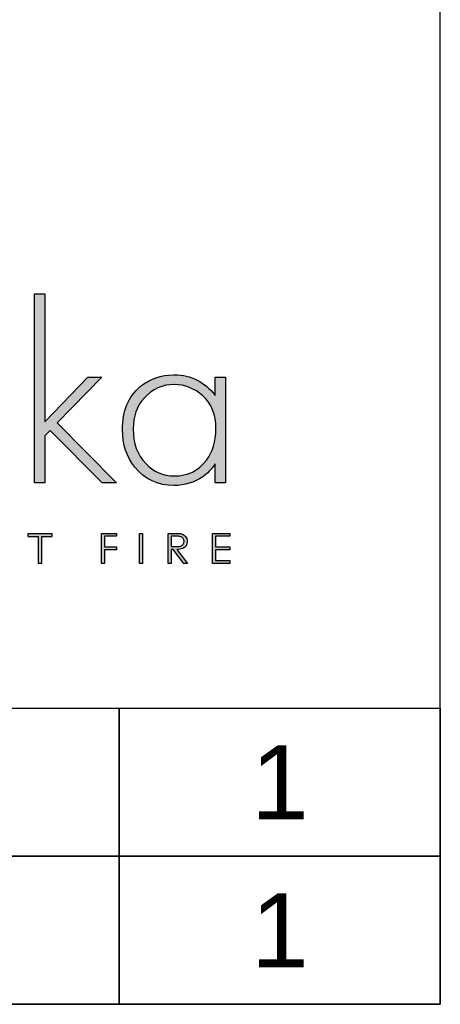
# Model space of a CAD drawing. Header units: millimetres. Extents: x 2790 to 6773, y 925 to 3800.
# Tile 5 of 6: x 6508 to 6773, y 925 to 1546. Entities that reach past the tile are written whole.
import ezdxf
from ezdxf.enums import TextEntityAlignment as Align

# ---------------------------------------------------------------- set-up
doc = ezdxf.new("R2010")
doc.units = ezdxf.units.MM
doc.layers.add('KO', color=7, linetype='Continuous', lineweight=30)
doc.styles.get("Standard").update_dxf_attribs({"font": 'arial.ttf'})

# ---------------------------------------------------------------- blocks, each defined once
blk = doc.blocks.new('*U123')
h = blk.add_hatch(color=7)
h.dxf.hatch_style = 1
edge = h.paths.add_edge_path()
edge.add_spline(control_points=[(209.42, 8.34), (209.42, 9), (209.24, 9.55), (208.86, 10.01)], knot_values=[0.214286, 0.214286, 0.214286, 0.214286, 0.285714, 0.285714, 0.285714, 0.285714], degree=3, periodic=0)
edge.add_spline(control_points=[(208.86, 10.01), (208.49, 10.46), (208, 10.75), (207.4, 10.89)], knot_values=[0.142857, 0.142857, 0.142857, 0.142857, 0.214286, 0.214286, 0.214286, 0.214286], degree=3, periodic=0)
edge.add_spline(control_points=[(207.4, 10.89), (207, 10.98), (206.24, 11.02), (205.12, 11.02)], knot_values=[0.071429, 0.071429, 0.071429, 0.071429, 0.142857, 0.142857, 0.142857, 0.142857], degree=3, periodic=0)
edge.add_spline(control_points=[(205.12, 11.02), (205.12, 11.02), (203.11, 11.02), (203.11, 11.02)], knot_values=[0, 0, 0, 0, 0.071429, 0.071429, 0.071429, 0.071429], degree=3, periodic=0)
edge.add_spline(control_points=[(203.11, 11.02), (203.11, 11.02), (203.11, 0.94), (203.11, 0.94)], knot_values=[0.928571, 0.928571, 0.928571, 0.928571, 1, 1, 1, 1], degree=3, periodic=0)
edge.add_spline(control_points=[(203.11, 0.94), (203.11, 0.94), (204.12, 0.94), (204.12, 0.94)], knot_values=[0.857143, 0.857143, 0.857143, 0.857143, 0.928571, 0.928571, 0.928571, 0.928571], degree=3, periodic=0)
edge.add_spline(control_points=[(204.12, 0.94), (204.12, 0.94), (204.12, 5.63), (204.12, 5.63)], knot_values=[0.785714, 0.785714, 0.785714, 0.785714, 0.857143, 0.857143, 0.857143, 0.857143], degree=3, periodic=0)
edge.add_spline(control_points=[(204.12, 5.63), (204.12, 5.63), (204.7, 5.63), (204.7, 5.63)], knot_values=[0.714286, 0.714286, 0.714286, 0.714286, 0.785714, 0.785714, 0.785714, 0.785714], degree=3, periodic=0)
edge.add_spline(control_points=[(204.7, 5.63), (204.7, 5.63), (208.32, 0.94), (208.32, 0.94)], knot_values=[0.642857, 0.642857, 0.642857, 0.642857, 0.714286, 0.714286, 0.714286, 0.714286], degree=3, periodic=0)
edge.add_spline(control_points=[(208.32, 0.94), (208.32, 0.94), (209.57, 0.94), (209.57, 0.94)], knot_values=[0.571429, 0.571429, 0.571429, 0.571429, 0.642857, 0.642857, 0.642857, 0.642857], degree=3, periodic=0)
edge.add_spline(control_points=[(209.57, 0.94), (209.57, 0.94), (205.94, 5.63), (205.94, 5.63)], knot_values=[0.5, 0.5, 0.5, 0.5, 0.571429, 0.571429, 0.571429, 0.571429], degree=3, periodic=0)
edge.add_spline(control_points=[(205.94, 5.63), (206.78, 5.63), (207.45, 5.74), (207.93, 5.95)], knot_values=[0.428571, 0.428571, 0.428571, 0.428571, 0.5, 0.5, 0.5, 0.5], degree=3, periodic=0)
edge.add_spline(control_points=[(207.93, 5.95), (208.41, 6.17), (208.78, 6.48), (209.04, 6.9)], knot_values=[0.357143, 0.357143, 0.357143, 0.357143, 0.428571, 0.428571, 0.428571, 0.428571], degree=3, periodic=0)
edge.add_spline(control_points=[(209.04, 6.9), (209.29, 7.31), (209.42, 7.79), (209.42, 8.34)], knot_values=[0.285714, 0.285714, 0.285714, 0.285714, 0.357143, 0.357143, 0.357143, 0.357143], degree=3, periodic=0)
edge = h.paths.add_edge_path(flags=16)
edge.add_spline(control_points=[(208.1, 9.26), (208.28, 8.99), (208.37, 8.68), (208.37, 8.34)], knot_values=[0.555556, 0.555556, 0.555556, 0.555556, 0.666667, 0.666667, 0.666667, 0.666667], degree=3, periodic=0)
edge.add_spline(control_points=[(208.37, 8.34), (208.37, 8), (208.28, 7.68), (208.1, 7.4)], knot_values=[0.444444, 0.444444, 0.444444, 0.444444, 0.555556, 0.555556, 0.555556, 0.555556], degree=3, periodic=0)
edge.add_spline(control_points=[(208.1, 7.4), (207.92, 7.12), (207.67, 6.91), (207.35, 6.79)], knot_values=[0.333333, 0.333333, 0.333333, 0.333333, 0.444444, 0.444444, 0.444444, 0.444444], degree=3, periodic=0)
edge.add_spline(control_points=[(207.35, 6.79), (207.03, 6.66), (206.53, 6.59), (205.86, 6.59)], knot_values=[0.222222, 0.222222, 0.222222, 0.222222, 0.333333, 0.333333, 0.333333, 0.333333], degree=3, periodic=0)
edge.add_spline(control_points=[(205.86, 6.59), (205.86, 6.59), (204.12, 6.61), (204.12, 6.61)], knot_values=[0.111111, 0.111111, 0.111111, 0.111111, 0.222222, 0.222222, 0.222222, 0.222222], degree=3, periodic=0)
edge.add_spline(control_points=[(204.12, 6.61), (204.12, 6.61), (204.12, 10.04), (204.12, 10.04)], knot_values=[0, 0, 0, 0, 0.111111, 0.111111, 0.111111, 0.111111], degree=3, periodic=0)
edge.add_spline(control_points=[(204.12, 10.04), (204.12, 10.04), (205.9, 10.04), (205.9, 10.04)], knot_values=[0.888889, 0.888889, 0.888889, 0.888889, 1, 1, 1, 1], degree=3, periodic=0)
edge.add_spline(control_points=[(205.9, 10.04), (206.59, 10.04), (207.08, 9.98), (207.38, 9.86)], knot_values=[0.777778, 0.777778, 0.777778, 0.777778, 0.888889, 0.888889, 0.888889, 0.888889], degree=3, periodic=0)
edge.add_spline(control_points=[(207.38, 9.86), (207.68, 9.74), (207.92, 9.54), (208.1, 9.26)], knot_values=[0.666667, 0.666667, 0.666667, 0.666667, 0.777778, 0.777778, 0.777778, 0.777778], degree=3, periodic=0)
at = {"layer": 'KO'}
h = blk.add_hatch(color=7, dxfattribs=at)
h.dxf.hatch_style = 1
edge = h.paths.add_edge_path()
edge.add_spline(control_points=[(161.93, 48.18), (161.93, 48.18), (161.93, 90.93), (161.93, 90.93)], knot_values=[0, 0, 0, 0, 0.083333, 0.083333, 0.083333, 0.083333], degree=3, periodic=0)
edge.add_spline(control_points=[(161.93, 90.93), (161.93, 90.93), (158.5, 90.93), (158.5, 90.93)], knot_values=[0.916667, 0.916667, 0.916667, 0.916667, 1, 1, 1, 1], degree=3, periodic=0)
edge.add_spline(control_points=[(158.5, 90.93), (158.5, 90.93), (158.5, 27.92), (158.5, 27.92)], knot_values=[0.833333, 0.833333, 0.833333, 0.833333, 0.916667, 0.916667, 0.916667, 0.916667], degree=3, periodic=0)
edge.add_spline(control_points=[(158.5, 27.92), (158.5, 27.92), (161.93, 27.92), (161.93, 27.92)], knot_values=[0.75, 0.75, 0.75, 0.75, 0.833333, 0.833333, 0.833333, 0.833333], degree=3, periodic=0)
edge.add_spline(control_points=[(161.93, 27.92), (161.93, 27.92), (161.93, 43.57), (161.93, 43.57)], knot_values=[0.666667, 0.666667, 0.666667, 0.666667, 0.75, 0.75, 0.75, 0.75], degree=3, periodic=0)
edge.add_spline(control_points=[(161.93, 43.57), (161.93, 43.57), (163.74, 45.32), (163.74, 45.32)], knot_values=[0.583333, 0.583333, 0.583333, 0.583333, 0.666667, 0.666667, 0.666667, 0.666667], degree=3, periodic=0)
edge.add_spline(control_points=[(163.74, 45.32), (163.74, 45.32), (181.07, 27.92), (181.07, 27.92)], knot_values=[0.5, 0.5, 0.5, 0.5, 0.583333, 0.583333, 0.583333, 0.583333], degree=3, periodic=0)
edge.add_spline(control_points=[(181.07, 27.92), (181.07, 27.92), (185.82, 27.92), (185.82, 27.92)], knot_values=[0.416667, 0.416667, 0.416667, 0.416667, 0.5, 0.5, 0.5, 0.5], degree=3, periodic=0)
edge.add_spline(control_points=[(185.82, 27.92), (185.82, 27.92), (166.05, 47.9), (166.05, 47.9)], knot_values=[0.333333, 0.333333, 0.333333, 0.333333, 0.416667, 0.416667, 0.416667, 0.416667], degree=3, periodic=0)
edge.add_spline(control_points=[(166.05, 47.9), (166.05, 47.9), (180.93, 63.13), (180.93, 63.13)], knot_values=[0.25, 0.25, 0.25, 0.25, 0.333333, 0.333333, 0.333333, 0.333333], degree=3, periodic=0)
edge.add_spline(control_points=[(180.93, 63.13), (180.93, 63.13), (176.32, 63.13), (176.32, 63.13)], knot_values=[0.166667, 0.166667, 0.166667, 0.166667, 0.25, 0.25, 0.25, 0.25], degree=3, periodic=0)
edge.add_spline(control_points=[(176.32, 63.13), (176.32, 63.13), (161.93, 48.18), (161.93, 48.18)], knot_values=[0.083333, 0.083333, 0.083333, 0.083333, 0.166667, 0.166667, 0.166667, 0.166667], degree=3, periodic=0)
h = blk.add_hatch(color=7, dxfattribs=at)
h.dxf.hatch_style = 1
edge = h.paths.add_edge_path()
edge.add_spline(control_points=[(218.72, 57.05), (215.23, 61.52), (210.69, 63.83), (205.1, 63.9)], knot_values=[0.4, 0.4, 0.4, 0.4, 0.466667, 0.466667, 0.466667, 0.466667], degree=3, periodic=0)
edge.add_spline(control_points=[(205.1, 63.9), (205.03, 63.9), (204.96, 63.9), (204.89, 63.9), (204.89, 63.9), (200.56, 63.9), (196.85, 62.57), (193.71, 59.99)], knot_values=[0.8, 0.8, 0.8, 0.8, 0.866667, 0.866667, 0.866667, 0.866767, 0.933333, 0.933333, 0.933333, 0.933333], degree=3, periodic=0)
edge.add_spline(control_points=[(193.71, 59.99), (189.73, 56.63), (187.7, 51.88), (187.7, 45.67)], knot_values=[0.733333, 0.733333, 0.733333, 0.733333, 0.8, 0.8, 0.8, 0.8], degree=3, periodic=0)
edge.add_spline(control_points=[(187.7, 45.67), (187.7, 40.64), (189.1, 36.45), (191.82, 33.09)], knot_values=[0.666667, 0.666667, 0.666667, 0.666667, 0.733333, 0.733333, 0.733333, 0.733333], degree=3, periodic=0)
edge.add_spline(control_points=[(191.82, 33.09), (195.18, 29.04), (199.58, 26.94), (204.96, 26.94)], knot_values=[0.6, 0.6, 0.6, 0.6, 0.666667, 0.666667, 0.666667, 0.666667], degree=3, periodic=0)
edge.add_spline(control_points=[(204.96, 26.94), (208.59, 27.01), (211.73, 27.99), (214.6, 29.88)], knot_values=[0.866667, 0.866667, 0.866667, 0.866667, 0.933333, 0.933333, 0.933333, 0.933333], degree=3, periodic=0)
edge.add_spline(control_points=[(214.6, 29.88), (216.06, 30.93), (217.46, 32.39), (218.72, 34.21)], knot_values=[0.8, 0.8, 0.8, 0.8, 0.866667, 0.866667, 0.866667, 0.866667], degree=3, periodic=0)
edge.add_spline(control_points=[(218.72, 34.21), (218.72, 34.21), (218.72, 27.92), (218.72, 27.92)], knot_values=[0.733333, 0.733333, 0.733333, 0.733333, 0.8, 0.8, 0.8, 0.8], degree=3, periodic=0)
edge.add_spline(control_points=[(218.72, 27.92), (218.72, 27.92), (222.14, 27.92), (222.14, 27.92)], knot_values=[0.666667, 0.666667, 0.666667, 0.666667, 0.733333, 0.733333, 0.733333, 0.733333], degree=3, periodic=0)
edge.add_spline(control_points=[(222.14, 27.92), (222.14, 27.92), (222.14, 63.13), (222.14, 63.13)], knot_values=[0.6, 0.6, 0.6, 0.6, 0.666667, 0.666667, 0.666667, 0.666667], degree=3, periodic=0)
edge.add_spline(control_points=[(222.14, 63.13), (222.14, 63.13), (218.72, 63.13), (218.72, 63.13)], knot_values=[0.533333, 0.533333, 0.533333, 0.533333, 0.6, 0.6, 0.6, 0.6], degree=3, periodic=0)
edge.add_spline(control_points=[(218.72, 63.13), (218.72, 63.13), (218.72, 57.05), (218.72, 57.05)], knot_values=[0.466667, 0.466667, 0.466667, 0.466667, 0.533333, 0.533333, 0.533333, 0.533333], degree=3, periodic=0)
edge = h.paths.add_edge_path(flags=16)
edge.add_spline(control_points=[(205.03, 60.69), (208.66, 60.62), (211.8, 59.36), (214.53, 56.91)], knot_values=[0.266667, 0.266667, 0.266667, 0.266667, 0.333333, 0.333333, 0.333333, 0.333333], degree=3, periodic=0)
edge.add_spline(control_points=[(214.53, 56.91), (217.46, 54.4), (218.93, 50.7), (218.93, 45.88), (218.93, 45.88), (218.93, 41.61), (217.88, 38.12), (215.79, 35.47)], knot_values=[0.133333, 0.133333, 0.133333, 0.133333, 0.2, 0.2, 0.2, 0.2001, 0.266667, 0.266667, 0.266667, 0.266667], degree=3, periodic=0)
edge.add_spline(control_points=[(215.79, 35.47), (213.13, 31.9), (209.57, 30.16), (205.1, 30.16)], knot_values=[0.066667, 0.066667, 0.066667, 0.066667, 0.133333, 0.133333, 0.133333, 0.133333], degree=3, periodic=0)
edge.add_spline(control_points=[(205.1, 30.16), (201.33, 30.16), (198.11, 31.56), (195.46, 34.35)], knot_values=[0.333333, 0.333333, 0.333333, 0.333333, 0.4, 0.4, 0.4, 0.4], degree=3, periodic=0)
edge.add_spline(control_points=[(195.46, 34.35), (192.66, 37.21), (191.27, 41.06), (191.27, 45.88)], knot_values=[0.266667, 0.266667, 0.266667, 0.266667, 0.333333, 0.333333, 0.333333, 0.333333], degree=3, periodic=0)
edge.add_spline(control_points=[(191.27, 45.88), (191.27, 50.07), (192.52, 53.49), (194.9, 56.07)], knot_values=[0.2, 0.2, 0.2, 0.2, 0.266667, 0.266667, 0.266667, 0.266667], degree=3, periodic=0)
edge.add_spline(control_points=[(194.9, 56.07), (197.76, 59.15), (201.12, 60.69), (205.03, 60.69)], knot_values=[0.133333, 0.133333, 0.133333, 0.133333, 0.2, 0.2, 0.2, 0.2], degree=3, periodic=0)
h = blk.add_hatch(color=7, dxfattribs=at)
h.dxf.hatch_style = 1
edge = h.paths.add_edge_path()
edge.add_spline(control_points=[(159.85, 10), (159.85, 7.45), (159.85, 0.92), (159.85, 0.92)], knot_values=[0.75, 0.75, 0.75, 0.75, 0.95106, 0.95106, 0.95106, 0.95106], degree=3, periodic=0)
edge.add_spline(control_points=[(159.85, 0.92), (159.85, 0.92), (160.85, 0.92), (160.85, 0.92)], knot_values=[0.5, 0.5, 0.5, 0.5, 0.75, 0.75, 0.75, 0.75], degree=3, periodic=0)
edge.add_spline(control_points=[(160.85, 0.92), (160.85, 0.92), (160.85, 7.45), (160.85, 10)], knot_values=[0.298941, 0.298941, 0.298941, 0.298941, 0.5, 0.5, 0.5, 0.5], degree=3, periodic=0)
edge.add_line((160.85, 10), (164.31, 10))
edge.add_spline(control_points=[(164.31, 10), (164.31, 10.62), (164.31, 11.01), (164.31, 11.01)], knot_values=[0.5, 0.5, 0.5, 0.5, 0.519576, 0.519576, 0.519576, 0.519576], degree=3, periodic=0)
edge.add_line((164.31, 11.01), (156.39, 11.01))
edge.add_spline(control_points=[(156.39, 11.01), (156.39, 11.01), (156.39, 10), (156.39, 10)], knot_values=[0.500003, 0.500003, 0.500003, 0.500003, 0.749997, 0.749997, 0.749997, 0.749997], degree=3, periodic=0)
edge.add_line((156.39, 10), (159.85, 10))
h = blk.add_hatch(color=7, dxfattribs=at)
h.dxf.hatch_style = 1
edge = h.paths.add_edge_path()
edge.add_spline(control_points=[(181.85, 10.03), (181.85, 10.03), (185.9, 10.03), (185.9, 10.03)], knot_values=[0.2, 0.2, 0.2, 0.2, 0.3, 0.3, 0.3, 0.3], degree=3, periodic=0)
edge.add_spline(control_points=[(185.9, 10.03), (185.9, 10.03), (185.9, 11.02), (185.9, 11.02)], knot_values=[0.1, 0.1, 0.1, 0.1, 0.2, 0.2, 0.2, 0.2], degree=3, periodic=0)
edge.add_spline(control_points=[(185.9, 11.02), (185.9, 11.02), (180.85, 11.02), (180.85, 11.02)], knot_values=[0, 0, 0, 0, 0.1, 0.1, 0.1, 0.1], degree=3, periodic=0)
edge.add_spline(control_points=[(180.85, 11.02), (180.85, 11.02), (180.85, 0.94), (180.85, 0.94)], knot_values=[0.9, 0.9, 0.9, 0.9, 1, 1, 1, 1], degree=3, periodic=0)
edge.add_spline(control_points=[(180.85, 0.94), (180.85, 0.94), (181.85, 0.94), (181.85, 0.94)], knot_values=[0.8, 0.8, 0.8, 0.8, 0.9, 0.9, 0.9, 0.9], degree=3, periodic=0)
edge.add_spline(control_points=[(181.85, 0.94), (181.85, 0.94), (181.85, 5.48), (181.85, 5.48)], knot_values=[0.7, 0.7, 0.7, 0.7, 0.8, 0.8, 0.8, 0.8], degree=3, periodic=0)
edge.add_spline(control_points=[(181.85, 5.48), (181.85, 5.48), (185.9, 5.48), (185.9, 5.48)], knot_values=[0.6, 0.6, 0.6, 0.6, 0.7, 0.7, 0.7, 0.7], degree=3, periodic=0)
edge.add_spline(control_points=[(185.9, 5.48), (185.9, 5.48), (185.9, 6.48), (185.9, 6.48)], knot_values=[0.5, 0.5, 0.5, 0.5, 0.6, 0.6, 0.6, 0.6], degree=3, periodic=0)
edge.add_spline(control_points=[(185.9, 6.48), (185.9, 6.48), (181.85, 6.48), (181.85, 6.48)], knot_values=[0.4, 0.4, 0.4, 0.4, 0.5, 0.5, 0.5, 0.5], degree=3, periodic=0)
edge.add_spline(control_points=[(181.85, 6.48), (181.85, 6.48), (181.85, 10.03), (181.85, 10.03)], knot_values=[0.3, 0.3, 0.3, 0.3, 0.4, 0.4, 0.4, 0.4], degree=3, periodic=0)
h = blk.add_hatch(color=7, dxfattribs=at)
h.dxf.hatch_style = 1
edge = h.paths.add_edge_path()
edge.add_spline(control_points=[(194.48, 0.94), (194.48, 0.94), (194.48, 11.02), (194.48, 11.02)], knot_values=[0.25, 0.25, 0.25, 0.25, 0.5, 0.5, 0.5, 0.5], degree=3, periodic=0)
edge.add_spline(control_points=[(194.48, 11.02), (194.48, 11.02), (193.47, 11.02), (193.47, 11.02)], knot_values=[0, 0, 0, 0, 0.25, 0.25, 0.25, 0.25], degree=3, periodic=0)
edge.add_spline(control_points=[(193.47, 11.02), (193.47, 11.02), (193.47, 0.94), (193.47, 0.94)], knot_values=[0.75, 0.75, 0.75, 0.75, 1, 1, 1, 1], degree=3, periodic=0)
edge.add_spline(control_points=[(193.47, 0.94), (193.47, 0.94), (194.48, 0.94), (194.48, 0.94)], knot_values=[0.5, 0.5, 0.5, 0.5, 0.75, 0.75, 0.75, 0.75], degree=3, periodic=0)
h = blk.add_hatch(color=7, dxfattribs=at)
h.dxf.hatch_style = 1
edge = h.paths.add_edge_path()
edge.add_spline(control_points=[(217.88, 11.02), (217.88, 11.02), (217.88, 0.94), (217.88, 0.94)], knot_values=[0.916667, 0.916667, 0.916667, 0.916667, 1, 1, 1, 1], degree=3, periodic=0)
edge.add_spline(control_points=[(217.88, 0.94), (217.88, 0.94), (223.62, 0.94), (223.62, 0.94)], knot_values=[0.833333, 0.833333, 0.833333, 0.833333, 0.916667, 0.916667, 0.916667, 0.916667], degree=3, periodic=0)
edge.add_spline(control_points=[(223.62, 0.94), (223.62, 0.94), (223.62, 1.93), (223.62, 1.93)], knot_values=[0.75, 0.75, 0.75, 0.75, 0.833333, 0.833333, 0.833333, 0.833333], degree=3, periodic=0)
edge.add_spline(control_points=[(223.62, 1.93), (223.62, 1.93), (218.89, 1.93), (218.89, 1.93)], knot_values=[0.666667, 0.666667, 0.666667, 0.666667, 0.75, 0.75, 0.75, 0.75], degree=3, periodic=0)
edge.add_spline(control_points=[(218.89, 1.93), (218.89, 1.93), (218.89, 5.49), (218.89, 5.49)], knot_values=[0.583333, 0.583333, 0.583333, 0.583333, 0.666667, 0.666667, 0.666667, 0.666667], degree=3, periodic=0)
edge.add_spline(control_points=[(218.89, 5.49), (218.89, 5.49), (223.62, 5.49), (223.62, 5.49)], knot_values=[0.5, 0.5, 0.5, 0.5, 0.583333, 0.583333, 0.583333, 0.583333], degree=3, periodic=0)
edge.add_spline(control_points=[(223.62, 5.49), (223.62, 5.49), (223.62, 6.47), (223.62, 6.47)], knot_values=[0.416667, 0.416667, 0.416667, 0.416667, 0.5, 0.5, 0.5, 0.5], degree=3, periodic=0)
edge.add_spline(control_points=[(223.62, 6.47), (223.62, 6.47), (218.89, 6.47), (218.89, 6.47)], knot_values=[0.333333, 0.333333, 0.333333, 0.333333, 0.416667, 0.416667, 0.416667, 0.416667], degree=3, periodic=0)
edge.add_line((218.89, 6.47), (218.89, 10.03))
edge.add_spline(control_points=[(218.89, 10.03), (218.89, 10.03), (223.66, 10.03), (223.66, 10.03)], knot_values=[0.166667, 0.166667, 0.166667, 0.166667, 0.25, 0.25, 0.25, 0.25], degree=3, periodic=0)
edge.add_spline(control_points=[(223.66, 10.03), (223.66, 10.03), (223.66, 11.02), (223.66, 11.02)], knot_values=[0.083333, 0.083333, 0.083333, 0.083333, 0.166667, 0.166667, 0.166667, 0.166667], degree=3, periodic=0)
edge.add_spline(control_points=[(223.66, 11.02), (223.66, 11.02), (217.88, 11.02), (217.88, 11.02)], knot_values=[0, 0, 0, 0, 0.083333, 0.083333, 0.083333, 0.083333], degree=3, periodic=0)
at = {"layer": 'KO', "color": 7}
for p, q in [((156.39, 11.01), (164.31, 11.01)), ((156.39, 10), (159.85, 10)), ((160.85, 10), (164.31, 10)), ((218.89, 10.03), (218.89, 6.47))]:
    blk.add_line(p, q, dxfattribs=at)
for points in [[(158.5, 27.92), (158.5, 27.92), (158.5, 90.93), (158.5, 90.93)], [(158.5, 90.93), (158.5, 90.93), (161.93, 90.93), (161.93, 90.93)], [(161.93, 90.93), (161.93, 90.93), (161.93, 48.18), (161.93, 48.18)], [(161.93, 48.18), (161.93, 48.18), (176.32, 63.13), (176.32, 63.13)], [(180.93, 63.13), (180.93, 63.13), (166.05, 47.9), (166.05, 47.9)], [(176.32, 63.13), (176.32, 63.13), (180.93, 63.13), (180.93, 63.13)], [(205.17, 63.9), (210.76, 63.83), (215.3, 61.53), (218.72, 57.05)], [(218.72, 57.05), (218.72, 57.05), (218.72, 63.13), (218.72, 63.13)], [(218.72, 63.13), (218.72, 63.13), (222.21, 63.13), (222.21, 63.13)], [(222.21, 63.13), (222.21, 63.13), (222.21, 27.92), (222.21, 27.92)], [(187.84, 45.67), (187.84, 51.88), (189.8, 56.63), (193.78, 59.99)], [(205.1, 60.69), (201.19, 60.69), (197.83, 59.15), (195.04, 56.08)], [(214.6, 56.91), (211.87, 59.36), (208.73, 60.62), (205.17, 60.69)], [(195.04, 56.08), (192.59, 53.49), (191.41, 50.07), (191.41, 45.88)], [(219, 45.88), (219, 50.7), (217.53, 54.4), (214.6, 56.91)], [(166.05, 47.9), (166.05, 47.9), (185.82, 27.92), (185.82, 27.92)], [(163.74, 45.32), (163.74, 45.32), (161.93, 43.57), (161.93, 43.57)], [(161.93, 43.57), (161.93, 43.57), (161.93, 27.92), (161.93, 27.92)], [(181.07, 27.92), (181.07, 27.92), (163.74, 45.32), (163.74, 45.32)], [(191.96, 33.09), (189.24, 36.45), (187.84, 40.64), (187.84, 45.67)], [(191.41, 45.88), (191.41, 41.06), (192.8, 37.21), (195.6, 34.35)], [(215.86, 35.47), (217.95, 38.12), (219, 41.62), (219, 45.88)], [(205.03, 26.95), (199.72, 26.95), (195.32, 29.04), (191.96, 33.09)], [(195.6, 34.35), (198.25, 31.56), (201.4, 30.16), (205.1, 30.16)], [(205.17, 30.16), (209.57, 30.16), (213.13, 31.91), (215.86, 35.47)], [(218.72, 34.21), (217.53, 32.39), (216.13, 30.93), (214.6, 29.88)], [(218.72, 27.92), (218.72, 27.92), (218.72, 34.21), (218.72, 34.21)], [(214.6, 29.88), (211.73, 27.99), (208.59, 27.02), (205.17, 26.95)], [(161.93, 27.92), (161.93, 27.92), (158.5, 27.92), (158.5, 27.92)], [(185.82, 27.92), (185.82, 27.92), (181.07, 27.92), (181.07, 27.92)], [(222.21, 27.92), (222.21, 27.92), (218.72, 27.92), (218.72, 27.92)], [(156.39, 10), (156.39, 10), (156.39, 11.01), (156.39, 11.01)], [(159.85, 11.01), (159.85, 11.01), (160.85, 11.01), (160.85, 11.01)], [(159.85, 0.92), (159.85, 0.92), (159.85, 7.45), (159.85, 10)], [(160.85, 10), (160.85, 7.45), (160.85, 0.92), (160.85, 0.92)], [(164.31, 11.01), (164.31, 11.01), (164.31, 10.62), (164.31, 10)], [(180.85, 11.02), (180.85, 11.02), (185.9, 11.02), (185.9, 11.02)], [(180.85, 0.94), (180.85, 0.94), (180.85, 11.02), (180.85, 11.02)], [(185.9, 10.03), (185.9, 10.03), (181.85, 10.03), (181.85, 10.03)], [(181.85, 10.03), (181.85, 10.03), (181.85, 6.48), (181.85, 6.48)], [(185.9, 11.02), (185.9, 11.02), (185.9, 10.03), (185.9, 10.03)], [(193.47, 11.02), (193.47, 11.02), (194.48, 11.02), (194.48, 11.02)], [(193.47, 0.94), (193.47, 0.94), (193.47, 11.02), (193.47, 11.02)], [(194.48, 11.02), (194.48, 11.02), (194.48, 0.94), (194.48, 0.94)], [(203.11, 11.02), (203.11, 11.02), (205.12, 11.02), (205.12, 11.02)], [(203.11, 0.94), (203.11, 0.94), (203.11, 11.02), (203.11, 11.02)], [(204.12, 10.04), (204.12, 10.04), (204.12, 6.61), (204.12, 6.61)], [(205.9, 10.04), (205.9, 10.04), (204.12, 10.04), (204.12, 10.04)], [(205.12, 11.02), (206.24, 11.02), (207, 10.98), (207.4, 10.89)], [(207.38, 9.86), (207.08, 9.98), (206.59, 10.04), (205.9, 10.04)], [(208.1, 9.26), (207.92, 9.54), (207.68, 9.74), (207.38, 9.86)], [(207.4, 10.89), (208, 10.75), (208.49, 10.46), (208.86, 10.01)], [(208.86, 10.01), (209.24, 9.55), (209.42, 9), (209.42, 8.34)], [(217.88, 11.02), (217.88, 11.02), (223.66, 11.02), (223.66, 11.02)], [(217.88, 0.94), (217.88, 0.94), (217.88, 11.02), (217.88, 11.02)], [(223.66, 10.03), (223.66, 10.03), (218.89, 10.03), (218.89, 10.03)], [(223.66, 11.02), (223.66, 11.02), (223.66, 10.03), (223.66, 10.03)], [(204.12, 6.61), (204.12, 6.61), (205.86, 6.59), (205.86, 6.59)], [(205.86, 6.59), (206.53, 6.59), (207.03, 6.66), (207.35, 6.79)], [(207.35, 6.79), (207.67, 6.91), (207.92, 7.12), (208.1, 7.4)], [(209.04, 6.9), (208.78, 6.48), (208.41, 6.17), (207.93, 5.95)], [(208.37, 8.34), (208.37, 8.68), (208.28, 8.99), (208.1, 9.26)], [(208.1, 7.4), (208.28, 7.68), (208.37, 8), (208.37, 8.34)], [(209.42, 8.34), (209.42, 7.79), (209.29, 7.31), (209.04, 6.9)], [(181.85, 6.48), (181.85, 6.48), (185.9, 6.48), (185.9, 6.48)], [(185.9, 5.48), (185.9, 5.48), (181.85, 5.48), (181.85, 5.48)], [(181.85, 5.48), (181.85, 5.48), (181.85, 0.94), (181.85, 0.94)], [(185.9, 6.48), (185.9, 6.48), (185.9, 5.48), (185.9, 5.48)], [(204.7, 5.63), (204.7, 5.63), (204.12, 5.63), (204.12, 5.63)], [(204.12, 5.63), (204.12, 5.63), (204.12, 0.94), (204.12, 0.94)], [(208.32, 0.94), (208.32, 0.94), (204.7, 5.63), (204.7, 5.63)], [(207.93, 5.95), (207.45, 5.74), (206.78, 5.63), (205.94, 5.63)], [(205.94, 5.63), (205.94, 5.63), (209.57, 0.94), (209.57, 0.94)], [(218.89, 6.47), (218.89, 6.47), (223.62, 6.47), (223.62, 6.47)], [(223.62, 5.49), (223.62, 5.49), (218.89, 5.49), (218.89, 5.49)], [(218.89, 5.49), (218.89, 5.49), (218.89, 1.93), (218.89, 1.93)], [(223.62, 6.47), (223.62, 6.47), (223.62, 5.49), (223.62, 5.49)], [(160.85, 0.92), (160.85, 0.92), (159.85, 0.92), (159.85, 0.92)], [(181.85, 0.94), (181.85, 0.94), (180.85, 0.94), (180.85, 0.94)], [(194.48, 0.94), (194.48, 0.94), (193.47, 0.94), (193.47, 0.94)], [(204.12, 0.94), (204.12, 0.94), (203.11, 0.94), (203.11, 0.94)], [(209.57, 0.94), (209.57, 0.94), (208.32, 0.94), (208.32, 0.94)], [(223.62, 0.94), (223.62, 0.94), (217.88, 0.94), (217.88, 0.94)], [(218.89, 1.93), (218.89, 1.93), (223.62, 1.93), (223.62, 1.93)], [(223.62, 1.93), (223.62, 1.93), (223.62, 0.94), (223.62, 0.94)]]:
    blk.add_open_spline(points, degree=3, dxfattribs=at)
blk.add_open_spline([(193.78, 59.99), (196.99, 62.57), (200.7, 63.9), (204.89, 63.9), (204.89, 63.9), (205.03, 63.9), (205.1, 63.9), (205.17, 63.9)], degree=3, knots=[0.8, 0.8, 0.8, 0.8, 0.8666667, 0.8666667, 0.8666667, 0.8666667, 0.9333333, 0.9333333, 0.9333333, 0.9333333], dxfattribs=at)

msp = doc.modelspace()

# ---------------------------------------------------------------- linework, layer by layer
at = {"layer": 'KO'}
for points in [[(2789.7, 924.58), (6772.99, 924.58), (6772.99, 3799.55), (2789.7, 3799.55)], [(5506.88, 1111.58), (6570.4, 1111.58), (6570.4, 1018.08), (5506.88, 1018.08)], [(6570.4, 1111.58), (6772.99, 1111.58), (6772.99, 1018.08), (6570.4, 1018.08)], [(5506.88, 1018.08), (6570.4, 1018.08), (6570.4, 924.58), (5506.88, 924.58)], [(6570.4, 1018.08), (6772.99, 1018.08), (6772.99, 924.58), (6570.4, 924.58)]]:
    msp.add_lwpolyline(points, close=True, dxfattribs=at)

# ---------------------------------------------------------------- block references
at = {"layer": 'KO', "xscale": 1.892641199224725, "yscale": 1.892641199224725, "zscale": 1.892641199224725}
msp.add_blockref('*U123', (6216.89, 1201.11), dxfattribs=at)

# ---------------------------------------------------------------- texts
at = {"layer": 'KO', "lineweight": -3, "flags": 8}
for p in [(6671.7, 1064.83), (6671.7, 971.33)]:
    msp.add_attdef('1', text='00', height=46.75, dxfattribs=at).set_placement(p, align=Align.MIDDLE)

doc.saveas('drawing.dxf')
